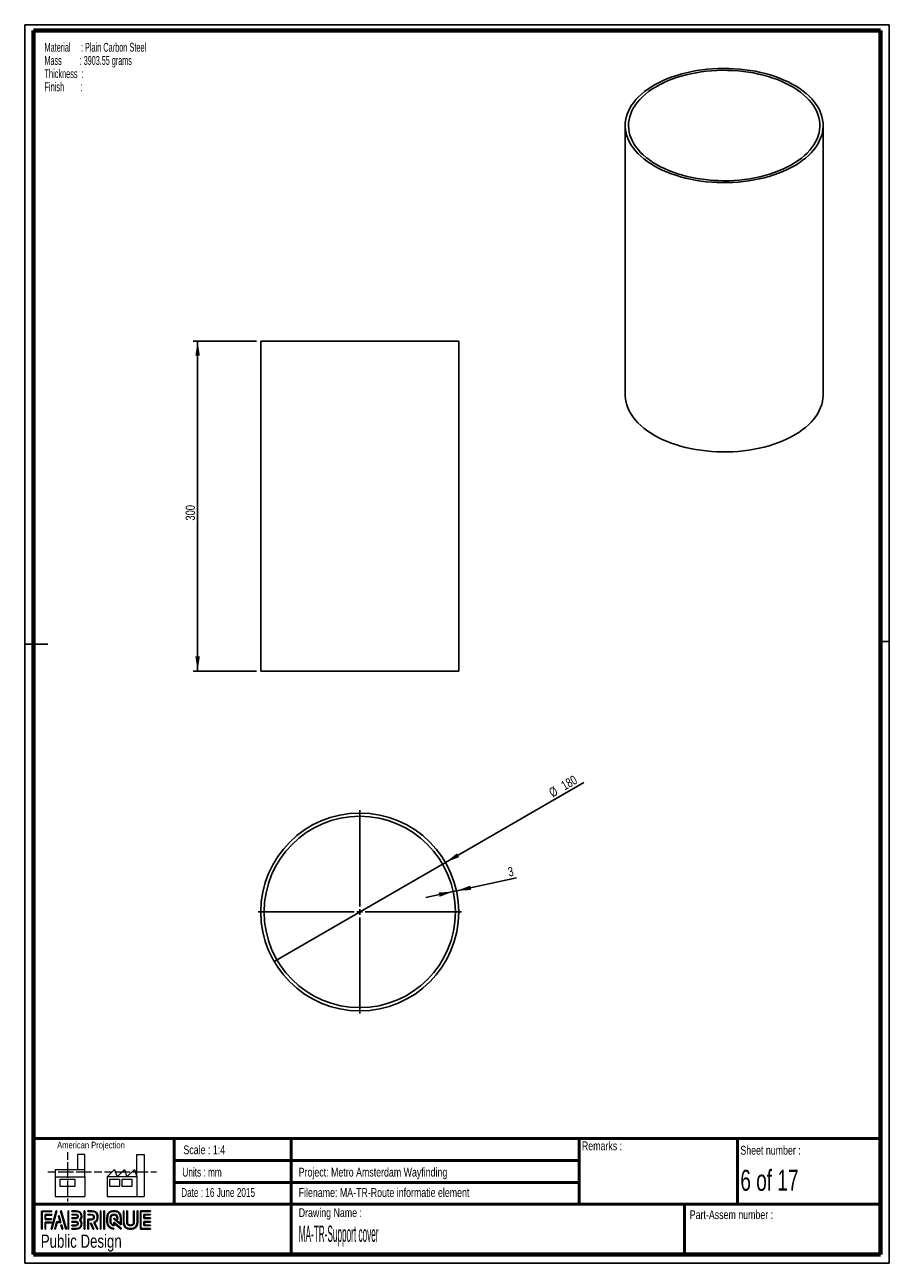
# Paper-space layout 'Support Cover' of a CAD drawing. Header units: millimetres. Extents: x 7 to 203, y 7 to 289.
import ezdxf

# ---------------------------------------------------------------- set-up
doc = ezdxf.new("R2010")
doc.units = ezdxf.units.MM
for name, color, linetype in [('FORMAT', 7, 'Continuous'), ('LAYER1', 7, 'Continuous'), ('LAYER2', 7, 'Continuous'), ('LOGO', 7, 'Continuous')]:
    doc.layers.add(name, color=color, linetype=linetype)
doc.styles.add('SLDTEXTSTYLE0', font='TXT', dxfattribs={"width": 0.7})
doc.styles.add('SLDTEXTSTYLE1', font='TXT', dxfattribs={"width": 0.75})
doc.styles.add('SLDTEXTSTYLE11', font='TXT', dxfattribs={"width": 0.56375})
doc.styles.add('SLDTEXTSTYLE2', font='TXT', dxfattribs={"width": 0.678571})
doc.styles.add('SLDTEXTSTYLE3', font='TXT', dxfattribs={"width": 0.697368})
doc.styles.add('SLDTEXTSTYLE4', font='TXT', dxfattribs={"width": 0.37675})
doc.styles.add('SLDTEXTSTYLE7', font='TXT', dxfattribs={"width": 0.605})
doc.styles.add('SLDTEXTSTYLE8', font='TXT', dxfattribs={"width": 0.549})
doc.dimstyles.new('SLDDIMSTYLE13', dxfattribs={"dimtxt": 2.116667, "dimasz": 3.302, "dimexe": 0, "dimexo": 0.0625, "dimgap": 0.529167, "dimtad": 1, "dimlfac": 4, "dimrnd": 1e-09, "dimzin": 12, "dimdsep": 46, "dimtxsty": 'SLDTEXTSTYLE1', "dimsah": 1, "dimcen": 0.09, "dimadec": 0, "dimazin": 3, "dimtfac": 1, "dimtofl": 0, "dimtmove": 0, "dimatfit": 3, "dimfxl": 1, "dimfrac": 2, "dimtolj": 1, "dimtzin": 12, "dimarcsym": 0})
doc.dimstyles.new('SLDDIMSTYLE14', dxfattribs={"dimtxt": 2.116667, "dimasz": 3.302, "dimexe": 0, "dimexo": 0.0625, "dimgap": 0.529167, "dimtad": 1, "dimlfac": 4, "dimrnd": 1e-09, "dimzin": 12, "dimdsep": 46, "dimtxsty": 'SLDTEXTSTYLE1', "dimblk1": 'NONE', "dimsah": 1, "dimcen": 0, "dimadec": 0, "dimazin": 3, "dimtfac": 1, "dimtmove": 0, "dimatfit": 3, "dimldrblk": 'NONE', "dimfxl": 1, "dimfrac": 2, "dimtolj": 1, "dimtzin": 12, "dimarcsym": 0})
doc.dimstyles.new('SLDDIMSTYLE15', dxfattribs={"dimtxt": 2.116667, "dimasz": 3.302, "dimexe": 0, "dimexo": 0.0625, "dimgap": 0.529167, "dimtad": 1, "dimlfac": 4, "dimrnd": 1e-09, "dimzin": 12, "dimdsep": 46, "dimtxsty": 'SLDTEXTSTYLE1', "dimsah": 1, "dimcen": 0.09, "dimadec": 0, "dimazin": 3, "dimtfac": 1, "dimtmove": 0, "dimatfit": 0, "dimfxl": 1, "dimfrac": 2, "dimtolj": 1, "dimtzin": 12, "dimarcsym": 0})

# ---------------------------------------------------------------- blocks, each defined once
blk = doc.blocks.new('SW_NOTE_0_18')
at = {"layer": 'FORMAT', "color": 0, "char_height": 2, "attachment_point": 1}
for s, insert, style in [('Material     : Plain Carbon Steel', (0, 2.58), 'SLDTEXTSTYLE7'), ('Mass         : 3903.55 grams', (0, -0.42), 'SLDTEXTSTYLE11'), ('Thickness  :', (0, -3.42), 'SLDTEXTSTYLE7'), ('Finish        :', (0, -6.42), 'SLDTEXTSTYLE8')]:
    blk.add_mtext(s, dxfattribs=dict(at, insert=insert, style=style))
blk = doc.blocks.new('_D_39')
at = {"layer": 'LOGO'}
for p, q in [((59.5, 217.06), (45.14, 217.06)), ((46.14, 217.06), (46.14, 142.06)), ((59.5, 142.06), (45.14, 142.06))]:
    blk.add_line(p, q, dxfattribs=at)
for points in [[(46.14, 217.06), (45.63, 213.76), (46.65, 213.76)], [(46.14, 142.06), (46.65, 145.37), (45.63, 145.37)]]:
    blk.add_solid(points, dxfattribs=at)
at = {"layer": 'LOGO', "insert": (43.41, 176.26), "char_height": 2.117, "attachment_point": 1, "rotation": 90, "style": 'SLDTEXTSTYLE1'}
blk.add_mtext('300', dxfattribs=at)
blk = doc.blocks.new('_D_40')
at = {"layer": 'LOGO'}
for q in [(133.95, 116.69), (63.51, 76.02)]:
    blk.add_line((102.48, 98.52), q, dxfattribs=at)
blk.add_solid([(102.48, 98.52), (105.59, 99.73), (105.09, 100.61)], dxfattribs=at)
at = {"layer": 'LOGO', "char_height": 2.117, "attachment_point": 1, "rotation": 30, "style": 'SLDTEXTSTYLE1'}
for s, insert in [('180', (128.52, 116.7)), ('%%c', (125.75, 115.1))]:
    blk.add_mtext(s, dxfattribs=dict(at, insert=insert))
blk = doc.blocks.new('_None')
blk = doc.blocks.new('_D_41')
at = {"layer": 'LOGO'}
for p, q in [((104.98, 92.06), (118.62, 95.03)), ((104.25, 91.9), (98.04, 90.55)), ((104.25, 91.9), (104.98, 92.06))]:
    blk.add_line(p, q, dxfattribs=at)
for points in [[(104.98, 92.06), (108.31, 92.27), (108.1, 93.26)], [(104.25, 91.9), (100.91, 91.69), (101.13, 90.7)]]:
    blk.add_solid(points, dxfattribs=at)
at = {"layer": 'LOGO', "insert": (116.51, 97.37), "char_height": 2.12, "attachment_point": 1, "rotation": 12.2963, "style": 'SLDTEXTSTYLE1'}
blk.add_mtext('3', dxfattribs=at)
blk = doc.blocks.new('SW_CENTERMARKSYMBOL_9')
at = {"layer": 'LOGO', "color": 0}
for p, q in [((0, 1.25), (0, 23.125)), ((-1.25, 0), (-23.125, 0)), ((0, 0), (-0.625, 0)), ((0, 0), (0, 0.625)), ((0, 0), (0, -0.625)), ((0, 0), (0.625, 0)), ((1.25, 0), (23.125, 0)), ((0, -1.25), (0, -23.125))]:
    blk.add_line(p, q, dxfattribs=at)

psp = doc.layouts.new('Support Cover')

# ---------------------------------------------------------------- hatches: boundary and pattern name
at = {"layer": 'LOGO'}
for points in [[(10.6886, 15.1336), (10.8267, 15.1336), (10.8267, 19.1191), (13.0247, 19.1191), (13.0247, 19.2569), (10.6886, 19.2569)], [(11.5878, 17.5069), (11.5878, 18.3377), (13.0247, 18.3377), (13.0247, 18.476), (11.4498, 18.476), (11.4498, 17.3687), (12.8886, 17.3687), (12.8886, 17.5069)], [(14.1546, 19.2796), (14.0117, 19.2796), (12.8319, 15.1564), (12.9745, 15.1564)], [(13.7898, 15.1564), (14.2016, 16.6676), (15.0361, 16.6676), (14.641, 18.1631), (14.4934, 18.1631), (14.8571, 16.8059), (14.0959, 16.8059), (13.6496, 15.1564)], [(16.3163, 15.1564), (15.1362, 19.2796), (14.9892, 19.2796), (16.1715, 15.1564)], [(16.8175, 15.1564), (16.8175, 19.2796), (16.6792, 19.2796), (16.6792, 15.1564)], [(20.5209, 15.1564), (20.5209, 19.2796), (20.3827, 19.2796), (20.3827, 15.1564)], [(24.1686, 15.1564), (24.1686, 19.2796), (24.0306, 19.2796), (24.0306, 15.1564)], [(24.9531, 15.1564), (24.9531, 19.2796), (24.8152, 19.2796), (24.8152, 15.1564)], [(34.0308, 17.6781), (34.0308, 18.3605), (35.4618, 18.3605), (35.4618, 18.4987), (33.8922, 18.4987), (33.8922, 17.5397), (35.4618, 17.5397), (35.4618, 17.6781)], [(11.5878, 15.1336), (11.5878, 16.5876), (12.8886, 16.5876), (12.8886, 16.7253), (11.4498, 16.7253), (11.4498, 15.1336)], [(15.4879, 15.1564), (15.2148, 16.1436), (15.0671, 16.1436), (15.3478, 15.1564)], [(22.5695, 15.1564), (21.911, 16.4985), (21.7571, 16.4985), (22.4158, 15.1564)], [(35.4618, 15.9383), (35.4618, 16.0768), (34.0308, 16.0768), (34.0308, 16.7591), (35.4618, 16.7591), (35.4618, 16.8972), (33.8922, 16.8972), (33.8922, 15.9383)]]:
    psp.add_hatch(color=7, dxfattribs=at).paths.add_polyline_path(points, flags=0)
h = psp.add_hatch(color=7, dxfattribs=at)
edge = h.paths.add_edge_path(flags=0)
edge.add_line((17.5302, 15.9289), (18.4834, 15.9289))
edge.add_spline(control_points=[(18.4834, 15.9289), (18.7525, 15.9289), (18.9712, 16.1482), (18.9712, 16.418), (18.9712, 16.6881), (18.7571, 16.8997), (18.4834, 16.8997), (18.4832, 16.8997), (17.53, 16.8977)], knot_values=[0, 0, 0, 0, 1, 2, 3, 4, 5, 6, 6, 6, 6], weights=[1, 1, 1, 1, 1, 1, 1, 1, 1], degree=3, periodic=0)
edge.add_line((17.53, 16.8977), (17.5302, 16.7596))
edge.add_line((17.5302, 16.7596), (18.4834, 16.7616))
edge.add_spline(control_points=[(18.4834, 16.7616), (18.6795, 16.7616), (18.8332, 16.6105), (18.8332, 16.418), (18.8332, 16.2243), (18.6763, 16.0666), (18.4834, 16.0666)], knot_values=[0, 0, 0, 0, 1, 2, 3, 4, 4, 4, 4], weights=[1, 1, 1, 1, 1, 1, 1], degree=3, periodic=0)
edge.add_line((18.4834, 16.0666), (17.5302, 16.0666))
edge.add_line((17.5302, 16.0666), (17.5302, 15.9289))
h = psp.add_hatch(color=7, dxfattribs=at)
edge = h.paths.add_edge_path(flags=0)
edge.add_line((17.5302, 15.1564), (18.5372, 15.1564))
edge.add_spline(control_points=[(18.5372, 15.1564), (19.2314, 15.1564), (19.7957, 15.7225), (19.7957, 16.418), (19.7957, 16.7112), (19.6812, 16.9926), (19.4787, 17.2215), (19.6812, 17.4499), (19.7957, 17.7315), (19.7957, 18.0248), (19.7957, 18.7196), (19.2314, 19.2849), (18.5372, 19.2849)], knot_values=[0, 0, 0, 0, 1, 2, 3, 4, 5, 6, 7, 8, 9, 10, 10, 10, 10], weights=[1, 1, 1, 1, 1, 1, 1, 1, 1, 1, 1, 1, 1], degree=3, periodic=0)
edge.add_line((18.5372, 19.2849), (17.5302, 19.2849))
edge.add_line((17.5302, 19.2849), (17.5302, 19.1468))
edge.add_line((17.5302, 19.1468), (18.5372, 19.1468))
edge.add_spline(control_points=[(18.5372, 19.1468), (19.1551, 19.1468), (19.6577, 18.6435), (19.6577, 18.0248), (19.6577, 17.7476), (19.5451, 17.4793), (19.341, 17.2693)], knot_values=[0, 0, 0, 0, 1, 2, 3, 4, 4, 4, 4], weights=[1, 1, 1, 1, 1, 1, 1], degree=3, periodic=0)
edge.add_line((19.341, 17.2693), (19.2941, 17.2215))
edge.add_line((19.2941, 17.2215), (19.341, 17.173))
edge.add_spline(control_points=[(19.341, 17.173), (19.5451, 16.9632), (19.6577, 16.6949), (19.6577, 16.418), (19.6577, 15.7985), (19.1551, 15.2946), (18.5372, 15.2946)], knot_values=[0, 0, 0, 0, 1, 2, 3, 4, 4, 4, 4], weights=[1, 1, 1, 1, 1, 1, 1], degree=3, periodic=0)
edge.add_line((18.5372, 15.2946), (17.5302, 15.2946))
edge.add_line((17.5302, 15.2946), (17.5302, 15.1564))
h = psp.add_hatch(color=7, dxfattribs=at)
edge = h.paths.add_edge_path(flags=0)
edge.add_line((17.5302, 17.5393), (18.5352, 17.5393))
edge.add_spline(control_points=[(18.5352, 17.5393), (18.7876, 17.5707), (18.9712, 17.7791), (18.9712, 18.0243), (18.9712, 18.2941), (18.7571, 18.5061), (18.4834, 18.5061)], knot_values=[0, 0, 0, 0, 1, 2, 3, 4, 4, 4, 4], weights=[1, 1, 1, 1, 1, 1, 1], degree=3, periodic=0)
edge.add_line((18.4834, 18.5061), (17.5302, 18.5061))
edge.add_line((17.5302, 18.5061), (17.5302, 18.3678))
edge.add_line((17.5302, 18.3678), (18.4834, 18.3678))
edge.add_spline(control_points=[(18.4834, 18.3678), (18.6795, 18.3678), (18.8332, 18.217), (18.8332, 18.0243), (18.8332, 17.8486), (18.7014, 17.6991), (18.5261, 17.6767)], knot_values=[0, 0, 0, 0, 1, 2, 3, 4, 4, 4, 4], weights=[1, 1, 1, 1, 1, 1, 1], degree=3, periodic=0)
edge.add_line((18.5261, 17.6767), (17.5302, 17.6772))
edge.add_line((17.5302, 17.6772), (17.5302, 17.5393))
h = psp.add_hatch(color=7, dxfattribs=at)
edge = h.paths.add_edge_path(flags=0)
edge.add_line((23.2908, 15.1564), (23.4443, 15.1564))
edge.add_line((23.4443, 15.1564), (22.7198, 16.6317))
edge.add_spline(control_points=[(22.7198, 16.6317), (23.1755, 16.875), (23.4711, 17.3491), (23.4711, 17.8696), (23.4711, 18.647), (22.8397, 19.2796), (22.0637, 19.2796)], knot_values=[0, 0, 0, 0, 1, 2, 3, 4, 4, 4, 4], weights=[1, 1, 1, 1, 1, 1, 1], degree=3, periodic=0)
edge.add_line((22.0637, 19.2796), (21.1671, 19.2796))
edge.add_line((21.1671, 19.2796), (21.1671, 19.1419))
edge.add_line((21.1671, 19.1419), (22.0637, 19.1419))
edge.add_spline(control_points=[(22.0637, 19.1419), (22.7637, 19.1419), (23.3332, 18.571), (23.3332, 17.8696), (23.3332, 17.3783), (23.0463, 16.9261), (22.6016, 16.7176)], knot_values=[0, 0, 0, 0, 1, 2, 3, 4, 4, 4, 4], weights=[1, 1, 1, 1, 1, 1, 1], degree=3, periodic=0)
edge.add_line((22.6016, 16.7176), (22.538, 16.6879))
edge.add_line((22.538, 16.6879), (23.2908, 15.1564))
h = psp.add_hatch(color=7, dxfattribs=at)
edge = h.paths.add_edge_path(flags=0)
edge.add_line((21.1671, 18.3605), (22.0096, 18.3605))
edge.add_spline(control_points=[(22.0096, 18.3605), (22.277, 18.3605), (22.4943, 18.1405), (22.4943, 17.8696), (22.4943, 17.599), (22.277, 17.3787), (22.0096, 17.3787)], knot_values=[0, 0, 0, 0, 1, 2, 3, 4, 4, 4, 4], weights=[1, 1, 1, 1, 1, 1, 1], degree=3, periodic=0)
edge.add_line((22.0096, 17.3787), (21.1671, 17.3787))
edge.add_line((21.1671, 17.3787), (21.1671, 15.1564))
edge.add_line((21.1671, 15.1564), (21.3051, 15.1564))
edge.add_line((21.3051, 15.1564), (21.3051, 17.2409))
edge.add_line((21.3051, 17.2409), (22.0096, 17.2409))
edge.add_spline(control_points=[(22.0096, 17.2409), (22.3531, 17.2409), (22.6324, 17.5227), (22.6324, 17.8696), (22.6324, 18.2163), (22.3531, 18.4987), (22.0096, 18.4987)], knot_values=[0, 0, 0, 0, 1, 2, 3, 4, 4, 4, 4], weights=[1, 1, 1, 1, 1, 1, 1], degree=3, periodic=0)
edge.add_line((22.0096, 18.4987), (21.1671, 18.4987))
edge.add_line((21.1671, 18.4987), (21.1671, 18.3605))
h = psp.add_hatch(color=7, dxfattribs=at)
edge = h.paths.add_edge_path(flags=0)
edge.add_line((28.7594, 16.1427), (28.7599, 17.6477))
edge.add_spline(control_points=[(28.7599, 17.6477), (28.7599, 18.5477), (28.0291, 19.2796), (27.131, 19.2796), (26.2321, 19.2796), (25.501, 18.5477), (25.501, 17.6477)], knot_values=[0, 0, 0, 0, 1, 2, 3, 4, 4, 4, 4], weights=[1, 1, 1, 1, 1, 1, 1], degree=3, periodic=0)
edge.add_line((25.501, 17.6477), (25.501, 16.7885))
edge.add_spline(control_points=[(25.501, 16.7885), (25.501, 15.8888), (26.2316, 15.1564), (27.13, 15.1564)], knot_values=[1, 1, 1, 1, 2, 2, 2, 2], weights=[1, 1, 1, 1], degree=3, periodic=0)
edge.add_line((27.13, 15.1564), (27.13, 15.2946))
edge.add_spline(control_points=[(27.13, 15.2946), (26.3078, 15.2946), (25.6393, 15.9651), (25.6393, 16.7885)], knot_values=[3, 3, 3, 3, 4, 4, 4, 4], weights=[1, 1, 1, 1], degree=3, periodic=0)
edge.add_line((25.6393, 16.7885), (25.6393, 17.6477))
edge.add_spline(control_points=[(25.6393, 17.6477), (25.6393, 18.4716), (26.3084, 19.1419), (27.131, 19.1419), (27.9529, 19.1419), (28.6216, 18.4716), (28.6216, 17.6477)], knot_values=[0, 0, 0, 0, 1, 2, 3, 4, 4, 4, 4], weights=[1, 1, 1, 1, 1, 1, 1], degree=3, periodic=0)
edge.add_spline(control_points=[(28.6216, 17.6477), (28.6216, 16.6487), (28.6216, 16.4224), (28.4274, 16.5706), (27.0597, 17.6351)], knot_values=[0, 0, 0, 0, 1, 2, 2, 2, 2], weights=[1, 1, 1, 1, 1], degree=3, periodic=0)
edge.add_line((27.0597, 17.6351), (27.0597, 17.469))
edge.add_line((27.0597, 17.469), (28.7594, 16.1427))
h = psp.add_hatch(color=7, dxfattribs=at)
edge = h.paths.add_edge_path(flags=0)
edge.add_line((28.7594, 15.1564), (28.7594, 15.3484))
edge.add_line((28.7594, 15.3484), (27.0597, 16.7155))
edge.add_line((27.0597, 16.7155), (27.0597, 16.0904))
edge.add_spline(control_points=[(27.0597, 16.0904), (26.702, 16.1268), (26.4186, 16.421), (26.4186, 16.7905)], knot_values=[0, 0, 0, 0, 1, 1, 1, 1], weights=[1, 1, 1, 1], degree=3, periodic=0)
edge.add_line((26.4186, 16.7905), (26.4194, 17.6463))
edge.add_spline(control_points=[(26.4194, 17.6463), (26.4194, 18.0393), (26.7388, 18.3596), (27.131, 18.3596), (27.5229, 18.3596), (27.8423, 18.0393), (27.8423, 17.6463)], knot_values=[0, 0, 0, 0, 1, 2, 3, 4, 4, 4, 4], weights=[1, 1, 1, 1, 1, 1, 1], degree=3, periodic=0)
edge.add_line((27.8423, 17.6463), (27.8415, 17.4088))
edge.add_line((27.8415, 17.4088), (27.9795, 17.4082))
edge.add_line((27.9795, 17.4082), (27.9801, 17.6459))
edge.add_spline(control_points=[(27.9801, 17.6459), (27.9801, 18.1155), (27.5991, 18.4973), (27.131, 18.4973), (26.6626, 18.4973), (26.2814, 18.1155), (26.2814, 17.6463)], knot_values=[0, 0, 0, 0, 1, 2, 3, 4, 4, 4, 4], weights=[1, 1, 1, 1, 1, 1, 1], degree=3, periodic=0)
edge.add_line((26.2814, 17.6463), (26.2804, 16.7905))
edge.add_spline(control_points=[(26.2804, 16.7905), (26.2804, 16.3207), (26.6608, 15.9381), (27.1282, 15.9381)], knot_values=[0, 0, 0, 0, 1, 1, 1, 1], weights=[1, 1, 1, 1], degree=3, periodic=0)
edge.add_line((27.1282, 15.9381), (27.1973, 15.9381))
edge.add_line((27.1973, 15.9381), (27.1973, 16.4361))
edge.add_line((27.1973, 16.4361), (28.7594, 15.1564))
h = psp.add_hatch(color=7, dxfattribs=at)
edge = h.paths.add_edge_path(flags=0)
edge.add_line((29.2593, 19.2796), (29.2593, 16.7885))
edge.add_spline(control_points=[(29.2593, 16.7885), (29.2593, 15.8888), (29.99, 15.1564), (30.8881, 15.1564), (31.7871, 15.1564), (32.5179, 15.8888), (32.5179, 16.7885)], knot_values=[0, 0, 0, 0, 1, 2, 3, 4, 4, 4, 4], weights=[1, 1, 1, 1, 1, 1, 1], degree=3, periodic=0)
edge.add_line((32.5179, 16.7885), (32.5179, 19.2796))
edge.add_line((32.5179, 19.2796), (32.3799, 19.2796))
edge.add_line((32.3799, 19.2796), (32.3799, 16.7885))
edge.add_spline(control_points=[(32.3799, 16.7885), (32.3799, 15.9651), (31.7106, 15.2946), (30.8881, 15.2946), (30.066, 15.2946), (29.3971, 15.9651), (29.3971, 16.7885)], knot_values=[0, 0, 0, 0, 1, 2, 3, 4, 4, 4, 4], weights=[1, 1, 1, 1, 1, 1, 1], degree=3, periodic=0)
edge.add_line((29.3971, 16.7885), (29.3971, 19.2796))
edge.add_line((29.3971, 19.2796), (29.2593, 19.2796))
h = psp.add_hatch(color=7, dxfattribs=at)
edge = h.paths.add_edge_path(flags=0)
edge.add_line((30.0392, 19.2796), (30.0392, 16.7905))
edge.add_spline(control_points=[(30.0392, 16.7905), (30.0392, 16.3211), (30.4199, 15.9388), (30.8881, 15.9388), (31.3565, 15.9388), (31.7375, 16.3211), (31.7375, 16.7905)], knot_values=[0, 0, 0, 0, 1, 2, 3, 4, 4, 4, 4], weights=[1, 1, 1, 1, 1, 1, 1], degree=3, periodic=0)
edge.add_line((31.7375, 16.7905), (31.7375, 19.2796))
edge.add_line((31.7375, 19.2796), (31.5996, 19.2796))
edge.add_line((31.5996, 19.2796), (31.5996, 16.7905))
edge.add_spline(control_points=[(31.5996, 16.7905), (31.5996, 16.397), (31.28, 16.0769), (30.8881, 16.0769), (30.4958, 16.0769), (30.1769, 16.397), (30.1769, 16.7905)], knot_values=[0, 0, 0, 0, 1, 2, 3, 4, 4, 4, 4], weights=[1, 1, 1, 1, 1, 1, 1], degree=3, periodic=0)
edge.add_line((30.1769, 16.7905), (30.1769, 19.2796))
edge.add_line((30.1769, 19.2796), (30.0392, 19.2796))
h = psp.add_hatch(color=7, dxfattribs=at)
edge = h.paths.add_edge_path(flags=0)
edge.add_line((35.4618, 15.1558), (35.4618, 15.2939))
edge.add_spline(control_points=[(35.4618, 15.2939), (33.3989, 15.2939), (33.2693, 15.2939), (33.2693, 15.4248), (33.2693, 19.011), (33.2693, 19.1419)], knot_values=[0, 0, 0, 0, 1, 2, 3, 3, 3, 3], weights=[1, 1, 1, 1, 1, 1], degree=3, periodic=0)
edge.add_line((33.2693, 19.1419), (35.4618, 19.1419))
edge.add_line((35.4618, 19.1419), (35.4618, 19.2796))
edge.add_line((35.4618, 19.2796), (33.1309, 19.2796))
edge.add_line((33.1309, 19.2796), (33.1309, 15.1558))
edge.add_line((33.1309, 15.1558), (35.4618, 15.1558))

# ---------------------------------------------------------------- linework, layer by layer
at = {"color": 7, "linetype": 'Continuous', "lineweight": 25}
for p, q in [((143.3375, 266.1063), (143.3375, 204.8657)), ((188.3375, 204.8657), (188.3375, 266.1063)), ((60.4958, 217.0638), (60.4958, 142.0638)), ((60.4958, 217.0638), (82.9958, 217.0638)), ((82.9958, 217.0638), (105.4958, 217.0638)), ((105.4958, 142.0638), (105.4958, 217.0638)), ((60.4958, 142.0638), (82.9958, 142.0638)), ((82.9958, 142.0638), (105.4958, 142.0638))]:
    psp.add_line(p, q, dxfattribs=at)
at = {"color": 7, "linetype": 'Continuous', "lineweight": 18}
for p, q in [((16.5773, 32.6788), (16.5773, 30.9217)), ((20.4987, 32.1146), (18.8168, 32.1146)), ((18.8168, 32.1146), (18.8168, 28.7379)), ((20.4987, 27.0496), (20.4987, 32.1146)), ((32.3195, 27.0539), (32.3195, 32.119)), ((32.3195, 32.119), (34.0014, 32.119)), ((34.0014, 32.119), (34.0014, 22.5532)), ((12.0892, 28.1782), (13.8397, 28.1782)), ((13.7711, 28.7379), (13.7711, 27.0496)), ((13.7711, 28.7379), (20.4987, 28.7379)), ((14.4247, 28.1782), (16.1797, 28.1782)), ((16.1797, 28.1782), (17.9347, 28.1782)), ((16.5773, 30.3345), (16.5773, 28.5727)), ((16.5773, 28.5727), (16.5773, 26.811)), ((18.5197, 28.1782), (20.2747, 28.1782)), ((20.2747, 28.1782), (22.0297, 28.1782)), ((22.6147, 28.1782), (24.3696, 28.1782)), ((24.9795, 28.1826), (26.7345, 28.1826)), ((25.5919, 27.0539), (27.2738, 28.7423)), ((27.2738, 28.7423), (27.8361, 27.0539)), ((27.3195, 28.1826), (29.0745, 28.1826)), ((27.8361, 27.0539), (29.518, 28.7423)), ((29.0745, 28.1826), (30.8294, 28.1826)), ((29.518, 28.7423), (30.08, 27.0539)), ((30.08, 27.0539), (31.7619, 28.7423)), ((31.4144, 28.1826), (33.1697, 28.1826)), ((31.7619, 28.7423), (32.3195, 27.0539)), ((33.1697, 28.1826), (34.9247, 28.1826)), ((35.5097, 28.1826), (36.8076, 28.1826)), ((13.7711, 27.0496), (20.4987, 27.0496)), ((13.7711, 27.0496), (13.7711, 22.5488)), ((14.8954, 26.49), (18.2592, 26.49)), ((14.8954, 24.8015), (14.8954, 26.49)), ((16.5773, 26.2238), (16.5773, 24.4622)), ((18.2592, 26.49), (18.2592, 24.8015)), ((20.4987, 27.0496), (20.4987, 22.5488)), ((32.3195, 27.0539), (25.5919, 27.0539)), ((25.5919, 27.0539), (25.5919, 22.5532)), ((26.1542, 26.4944), (28.3981, 26.4944)), ((26.1542, 24.8059), (26.1542, 26.4944)), ((28.3981, 26.4944), (28.3981, 24.8059)), ((28.9557, 26.4944), (31.1999, 26.4944)), ((28.9557, 24.8059), (28.9557, 26.4944)), ((31.1999, 26.4944), (31.1999, 24.8059)), ((32.3195, 27.0539), (32.3195, 22.5532)), ((13.7711, 22.5488), (20.4987, 22.5488)), ((18.2592, 24.8015), (14.8954, 24.8015)), ((16.5773, 24.4622), (16.5773, 22.7003)), ((25.5919, 22.5532), (32.3195, 22.5532)), ((28.3981, 24.8059), (26.1542, 24.8059)), ((31.1999, 24.8059), (28.9557, 24.8059)), ((32.3195, 22.5532), (34.0014, 22.5532)), ((16.5773, 22.1131), (16.5773, 21.4248))]:
    psp.add_line(p, q, dxfattribs=at)
at = {"color": 7, "linetype": 'Continuous', "lineweight": 25, "flags": 128}
for points in [[(149.9276, 256.9217), (150.8202, 256.4338), (151.7576, 255.9749), (152.737, 255.5461), (153.7555, 255.1489), (154.8101, 254.7843), (155.8975, 254.4536), (157.0147, 254.1576), (158.1581, 253.8973), (159.3245, 253.6734), (160.5103, 253.4866), (161.7121, 253.3375), (162.9261, 253.2265), (164.1488, 253.154), (165.3766, 253.12), (166.6057, 253.1249), (167.8326, 253.1685), (169.0535, 253.2507), (170.2647, 253.3712), (171.4628, 253.5298), (172.6441, 253.7259), (173.8051, 253.959), (174.9423, 254.2283), (176.0523, 254.533), (177.1319, 254.8723), (178.1777, 255.2451), (179.1867, 255.6504), (180.1559, 256.0868), (181.0823, 256.5532), (181.9633, 257.048), (182.7961, 257.5699), (183.5783, 258.1173), (184.3075, 258.6885), (184.9817, 259.2818), (185.5987, 259.8955), (186.1567, 260.5277), (186.6541, 261.1766), (187.0894, 261.8402), (187.4612, 262.5166), (187.7685, 263.2036), (188.0104, 263.8993), (188.1861, 264.6016), (188.2951, 265.3084), (188.337, 266.0176), (188.3118, 266.727), (188.2196, 267.4346), (188.0605, 268.1382), (187.8352, 268.8358), (187.5441, 269.5252), (187.1883, 270.2044), (186.7688, 270.8714), (186.2868, 271.5241), (185.7438, 272.1607), (185.1414, 272.7792), (184.4813, 273.3778), (183.7657, 273.9547), (182.9965, 274.5082), (182.1761, 275.0366), (181.3069, 275.5383), (180.3916, 276.0119), (179.4329, 276.456), (178.4335, 276.8691), (177.3966, 277.2502), (176.3252, 277.5979), (175.2225, 277.9114), (174.0918, 278.1897), (172.9364, 278.4318), (171.7599, 278.6372), (170.5656, 278.8052), (169.3573, 278.9353), (168.1385, 279.0272), (166.9128, 279.0804), (165.6839, 279.095), (164.4554, 279.0707), (163.2311, 279.0078), (162.0146, 278.9064), (160.8094, 278.7668), (159.6193, 278.5894), (158.4477, 278.3747), (157.2982, 278.1234), (156.1742, 277.8363), (155.079, 277.5142), (154.0159, 277.158), (152.9881, 276.7688), (151.9986, 276.3478), (151.0505, 275.8963), (150.1464, 275.4155), (149.2892, 274.9069), (148.4814, 274.3721), (147.7254, 273.8126), (147.0234, 273.2301), (146.3776, 272.6264), (145.7899, 272.0032), (145.262, 271.3624), (144.7955, 270.7059), (144.3918, 270.0356), (144.0521, 269.3537), (143.7774, 268.6621), (143.5686, 267.9628), (143.4262, 267.258), (143.3507, 266.5497), (143.3423, 265.8402), (143.401, 265.1314), (143.5267, 264.4255), (143.719, 263.7247), (143.9773, 263.031), (144.3008, 262.3464), (144.6886, 261.6731), (145.1395, 261.013), (145.6522, 260.368), (146.2252, 259.7403), (146.8566, 259.1315), (147.5448, 258.5435), (148.2875, 257.9781), (149.0826, 257.437), (149.9276, 256.9217)], [(150.458, 257.2279), (151.3365, 256.7482), (152.2598, 256.2974), (153.225, 255.8769), (154.2293, 255.4881), (155.2694, 255.1321), (156.3422, 254.81), (157.4444, 254.5228), (158.5725, 254.2714), (159.723, 254.0567), (160.8925, 253.8791), (162.0772, 253.7394), (163.2736, 253.6378), (164.4779, 253.5748), (165.6864, 253.5506), (166.8953, 253.5651), (168.101, 253.6185), (169.2997, 253.7104), (170.4877, 253.8406), (171.6613, 254.0088), (172.8169, 254.2143), (173.951, 254.4566), (175.0599, 254.7349), (176.1404, 255.0483), (177.189, 255.396), (178.2025, 255.7767), (179.1778, 256.1894), (180.1119, 256.6327), (181.0018, 257.1053), (181.8449, 257.6057), (182.6385, 258.1324), (183.3802, 258.6838), (184.0676, 259.258), (184.6987, 259.8535), (185.2715, 260.4683), (185.7843, 261.1005), (186.2353, 261.7482), (186.6234, 262.4093), (186.9471, 263.0819), (187.2057, 263.7638), (187.3982, 264.453), (187.524, 265.1473), (187.5828, 265.8445), (187.5744, 266.5426), (187.4988, 267.2393), (187.3563, 267.9325), (187.1472, 268.62), (186.8723, 269.2998), (186.5323, 269.9697), (186.1284, 270.6277), (185.6618, 271.2717), (185.1339, 271.8997), (184.5464, 272.5098), (183.901, 273.1002), (183.1998, 273.6689), (182.4449, 274.2142), (181.6387, 274.7345), (180.7836, 275.2281), (179.8824, 275.6935), (178.9377, 276.1293), (177.9526, 276.5341), (176.93, 276.9067), (175.8731, 277.2458), (174.7852, 277.5506), (173.6697, 277.82), (172.5299, 278.0531), (171.3694, 278.2494), (170.1919, 278.4081), (169.0009, 278.5288), (167.8001, 278.6111), (166.5932, 278.6547), (165.3841, 278.6596), (164.1763, 278.6256), (162.9736, 278.553), (161.7798, 278.4419), (160.5986, 278.2926), (159.4335, 278.1057), (158.2882, 277.8817), (157.1663, 277.6213), (156.0712, 277.3253), (155.0062, 276.9946), (153.9747, 276.6303), (152.9799, 276.2334), (152.0249, 275.8053), (151.1125, 275.3472), (150.2457, 274.8605), (149.427, 274.3467), (148.6591, 273.8075), (147.9442, 273.2444), (147.2847, 272.6593), (146.6825, 272.054), (146.1396, 271.4303), (145.6575, 270.7901), (145.2378, 270.1354), (144.8817, 269.4683), (144.5905, 268.7908), (144.3649, 268.105), (144.2056, 267.413), (144.1133, 266.7169), (144.0881, 266.019), (144.1301, 265.3214), (144.2392, 264.6262), (144.4151, 263.9355), (144.6571, 263.2516), (144.9647, 262.5765), (145.3368, 261.9123), (145.7722, 261.261), (146.2697, 260.6248), (146.8276, 260.0055), (147.4443, 259.405), (148.1179, 258.8252), (148.8462, 258.268), (149.627, 257.735), (150.458, 257.2279)], [(143.3375, 204.8657), (143.3423, 204.5996), (143.401, 203.8909), (143.5267, 203.185), (143.719, 202.4841), (143.9773, 201.7904), (144.3008, 201.1058), (144.6886, 200.4325), (145.1395, 199.7724), (145.6522, 199.1275), (146.2252, 198.4997), (146.8566, 197.8909), (147.5448, 197.3029), (148.2875, 196.7375), (149.0826, 196.1964), (149.9276, 195.6811)], [(149.9276, 195.6811), (150.8202, 195.1933), (151.7576, 194.7343), (152.737, 194.3055), (153.7555, 193.9083), (154.8101, 193.5438), (155.8975, 193.213), (157.0147, 192.917), (158.1581, 192.6567), (159.3245, 192.4328), (160.5103, 192.2461), (161.7121, 192.097), (162.9261, 191.986), (164.1488, 191.9134), (165.3766, 191.8795), (166.6057, 191.8843), (167.8326, 191.9279), (169.0535, 192.0101), (170.2647, 192.1307), (171.4628, 192.2893), (172.6441, 192.4854), (173.8051, 192.7184), (174.9423, 192.9877), (176.0523, 193.2925), (177.1319, 193.6318), (178.1777, 194.0046), (179.1867, 194.4098), (180.1559, 194.8463), (181.0823, 195.3126), (181.9633, 195.8074), (182.7961, 196.3293), (183.5783, 196.8767), (184.3075, 197.4479), (184.9817, 198.0412), (185.5987, 198.6549), (186.1567, 199.2872), (186.6541, 199.9361), (187.0894, 200.5997), (187.4612, 201.276), (187.7685, 201.9631), (188.0104, 202.6588), (188.1861, 203.3611), (188.2951, 204.0679), (188.337, 204.777), (188.3375, 204.8657)]]:
    psp.add_lwpolyline(points, dxfattribs=at)
at = {"color": 7, "linetype": 'Continuous', "lineweight": 25}
for radius in [22.5, 21.75]:
    psp.add_circle((82.9958, 87.2681), radius, dxfattribs=at)
at = {"layer": 'LAYER1', "lineweight": 50}
for p, q in [((8.8519, 35.7839), (201.3519, 35.7839)), ((40.8138, 35.7839), (40.8138, 20.7839)), ((67.4321, 35.7839), (67.4321, 9.39)), ((132.8499, 35.7839), (132.8499, 20.7839)), ((168.849, 20.7839), (168.849, 35.7839)), ((40.8138, 30.7839), (132.8499, 30.7839)), ((40.8138, 25.7839), (132.8499, 25.7839)), ((8.8519, 20.7839), (201.3519, 20.7839)), ((156.8106, 9.39), (156.8106, 20.7839))]:
    psp.add_line(p, q, dxfattribs=at)
at = {"layer": 'LAYER2', "lineweight": 70}
for p, q in [((8.8519, 9.39), (8.8519, 287.7022)), ((8.8519, 287.7022), (201.3519, 287.7022)), ((201.3519, 287.7022), (201.3519, 9.39)), ((201.3519, 9.39), (8.8519, 9.39))]:
    psp.add_line(p, q, dxfattribs=at)
at = {"layer": 'LOGO'}
for p, q in [((6.8519, 289.0178), (203.353, 289.0178)), ((6.8519, 289.0178), (6.8519, 7.39)), ((203.353, 289.0178), (203.353, 7.39)), ((6.8519, 148.2039), (12.0892, 148.2039)), ((203.353, 148.7444), (201.3519, 148.7444)), ((6.8519, 7.39), (203.353, 7.39))]:
    psp.add_line(p, q, dxfattribs=at)
at = {"layer": 'LOGO', "color": 7, "linetype": 'Continuous', "lineweight": 25}
for p, q in [((13.0247, 19.2569), (10.6886, 19.2569)), ((14.0117, 19.2796), (12.8319, 15.1564)), ((12.9745, 15.1564), (14.1546, 19.2796))]:
    psp.add_line(p, q, dxfattribs=at)
at = {"layer": 'LOGO', "color": 7, "lineweight": 25}
for p, q in [((10.6886, 19.2569), (10.6886, 15.1336)), ((10.8267, 19.1191), (13.0247, 19.1191)), ((10.8267, 15.1336), (10.8267, 19.1191)), ((13.0247, 18.476), (11.4498, 18.476)), ((11.4498, 18.476), (11.4498, 17.3687)), ((11.4498, 17.3687), (12.8886, 17.3687)), ((11.5878, 17.5069), (11.5878, 18.3377)), ((11.5878, 18.3377), (13.0247, 18.3377)), ((12.8886, 17.5069), (11.5878, 17.5069)), ((12.8886, 17.3687), (12.8886, 17.5069)), ((13.0247, 19.1191), (13.0247, 19.2569)), ((13.0247, 18.3377), (13.0247, 18.476)), ((14.1546, 19.2796), (14.0117, 19.2796)), ((14.641, 18.1631), (14.4934, 18.1631)), ((14.4934, 18.1631), (14.8571, 16.8059)), ((15.0361, 16.6676), (14.641, 18.1631)), ((14.9892, 19.2796), (16.1715, 15.1564)), ((15.1362, 19.2796), (14.9892, 19.2796)), ((16.3163, 15.1564), (15.1362, 19.2796)), ((16.6792, 19.2796), (16.6792, 15.1564)), ((16.8175, 19.2796), (16.6792, 19.2796)), ((16.8175, 15.1564), (16.8175, 19.2796)), ((17.53, 16.8977), (17.5302, 16.7596)), ((17.5302, 19.2849), (17.5302, 19.1468)), ((18.5372, 19.2849), (17.5302, 19.2849)), ((17.5302, 19.1468), (18.5372, 19.1468)), ((17.5302, 18.5061), (17.5302, 18.3678)), ((18.4834, 18.5061), (17.5302, 18.5061)), ((17.5302, 18.3678), (18.4834, 18.3678)), ((18.5261, 17.6767), (17.5302, 17.6772)), ((17.5302, 17.6772), (17.5302, 17.5393)), ((17.5302, 17.5393), (18.5352, 17.5393)), ((19.341, 17.2693), (19.2941, 17.2215)), ((19.2941, 17.2215), (19.341, 17.173)), ((20.3827, 19.2796), (20.3827, 15.1564)), ((20.5209, 19.2796), (20.3827, 19.2796)), ((20.5209, 15.1564), (20.5209, 19.2796)), ((22.0637, 19.2796), (21.1671, 19.2796)), ((21.1671, 19.2796), (21.1671, 19.1419)), ((21.1671, 19.1419), (22.0637, 19.1419)), ((22.0096, 18.4987), (21.1671, 18.4987)), ((21.1671, 18.4987), (21.1671, 18.3605)), ((22.0096, 18.4987), (21.1671, 18.4987)), ((21.1671, 18.4987), (21.1671, 18.3605)), ((21.1671, 18.3605), (22.0096, 18.3605)), ((21.1671, 18.3605), (22.0096, 18.3605)), ((22.0096, 17.3787), (21.1671, 17.3787)), ((21.1671, 17.3787), (21.1671, 15.1564)), ((22.0096, 17.3787), (21.1671, 17.3787)), ((21.1671, 17.3787), (21.1671, 15.1564)), ((21.3051, 15.1564), (21.3051, 17.2409)), ((21.3051, 17.2409), (22.0096, 17.2409)), ((21.3051, 15.1564), (21.3051, 17.2409)), ((21.3051, 17.2409), (22.0096, 17.2409)), ((24.0306, 19.2796), (24.0306, 15.1564)), ((24.1686, 19.2796), (24.0306, 19.2796)), ((24.1686, 15.1564), (24.1686, 19.2796)), ((24.8152, 19.2796), (24.8152, 15.1564)), ((24.9531, 19.2796), (24.8152, 19.2796)), ((24.9531, 15.1564), (24.9531, 19.2796)), ((25.501, 17.6477), (25.501, 16.7885)), ((25.501, 17.6477), (25.501, 16.7885)), ((25.6393, 16.7885), (25.6393, 17.6477)), ((25.6393, 16.7885), (25.6393, 17.6477)), ((26.2814, 17.6463), (26.2804, 16.7905)), ((26.4186, 16.7905), (26.4194, 17.6463)), ((27.0597, 17.6351), (27.0597, 17.469)), ((27.0597, 17.6351), (27.0597, 17.469)), ((27.0597, 17.469), (28.7594, 16.1427)), ((27.0597, 17.469), (28.7594, 16.1427)), ((27.8423, 17.6463), (27.8415, 17.4088)), ((27.8415, 17.4088), (27.9795, 17.4082)), ((27.9795, 17.4082), (27.9801, 17.6459)), ((28.7594, 16.1427), (28.7599, 17.6477)), ((28.7594, 16.1427), (28.7599, 17.6477)), ((29.3971, 19.2796), (29.2593, 19.2796)), ((29.2593, 19.2796), (29.2593, 16.7885)), ((29.3971, 19.2796), (29.2593, 19.2796)), ((29.2593, 19.2796), (29.2593, 16.7885)), ((29.3971, 16.7885), (29.3971, 19.2796)), ((29.3971, 16.7885), (29.3971, 19.2796)), ((30.1769, 19.2796), (30.0392, 19.2796)), ((30.0392, 19.2796), (30.0392, 16.7905)), ((30.1769, 19.2796), (30.0392, 19.2796)), ((30.0392, 19.2796), (30.0392, 16.7905)), ((30.1769, 16.7905), (30.1769, 19.2796)), ((30.1769, 16.7905), (30.1769, 19.2796)), ((31.5996, 19.2796), (31.5996, 16.7905)), ((31.7375, 19.2796), (31.5996, 19.2796)), ((31.5996, 19.2796), (31.5996, 16.7905)), ((31.7375, 19.2796), (31.5996, 19.2796)), ((31.7375, 16.7905), (31.7375, 19.2796)), ((31.7375, 16.7905), (31.7375, 19.2796)), ((32.3799, 19.2796), (32.3799, 16.7885)), ((32.5179, 19.2796), (32.3799, 19.2796)), ((32.3799, 19.2796), (32.3799, 16.7885)), ((32.5179, 19.2796), (32.3799, 19.2796)), ((32.5179, 16.7885), (32.5179, 19.2796)), ((32.5179, 16.7885), (32.5179, 19.2796)), ((35.4618, 19.2796), (33.1309, 19.2796)), ((33.1309, 19.2796), (33.1309, 15.1558)), ((35.4618, 19.2796), (33.1309, 19.2796)), ((33.1309, 19.2796), (33.1309, 15.1558)), ((33.2693, 19.1419), (35.4618, 19.1419)), ((33.2693, 19.1419), (35.4618, 19.1419)), ((35.4618, 18.4987), (33.8922, 18.4987)), ((33.8922, 18.4987), (33.8922, 17.5397)), ((35.4618, 18.4987), (33.8922, 18.4987)), ((33.8922, 18.4987), (33.8922, 17.5397)), ((33.8922, 17.5397), (35.4618, 17.5397)), ((33.8922, 17.5397), (35.4618, 17.5397)), ((34.0308, 17.6781), (34.0308, 18.3605)), ((34.0308, 18.3605), (35.4618, 18.3605)), ((34.0308, 17.6781), (34.0308, 18.3605)), ((34.0308, 18.3605), (35.4618, 18.3605)), ((35.4618, 17.6781), (34.0308, 17.6781)), ((35.4618, 17.6781), (34.0308, 17.6781)), ((35.4618, 19.1419), (35.4618, 19.2796)), ((35.4618, 19.1419), (35.4618, 19.2796)), ((35.4618, 18.3605), (35.4618, 18.4987)), ((35.4618, 18.3605), (35.4618, 18.4987)), ((35.4618, 17.5397), (35.4618, 17.6781)), ((35.4618, 17.5397), (35.4618, 17.6781)), ((10.6886, 15.1336), (10.8267, 15.1336)), ((12.8886, 16.7253), (11.4498, 16.7253)), ((11.4498, 16.7253), (11.4498, 15.1336)), ((11.4498, 15.1336), (11.5878, 15.1336)), ((11.5878, 15.1336), (11.5878, 16.5876)), ((11.5878, 16.5876), (12.8886, 16.5876)), ((12.8319, 15.1564), (12.9745, 15.1564)), ((12.8886, 16.5876), (12.8886, 16.7253)), ((14.0959, 16.8059), (13.6496, 15.1564)), ((13.6496, 15.1564), (13.7898, 15.1564)), ((13.7898, 15.1564), (14.2016, 16.6676)), ((14.8571, 16.8059), (14.0959, 16.8059)), ((15.0671, 16.1436), (15.3478, 15.1564)), ((15.2148, 16.1436), (15.0671, 16.1436)), ((15.4879, 15.1564), (15.2148, 16.1436)), ((15.3478, 15.1564), (15.4879, 15.1564)), ((16.1715, 15.1564), (16.3163, 15.1564)), ((16.6792, 15.1564), (16.8175, 15.1564)), ((17.5302, 16.7596), (18.4834, 16.7616)), ((18.4834, 16.0666), (17.5302, 16.0666)), ((17.5302, 16.0666), (17.5302, 15.9289)), ((17.5302, 15.9289), (18.4834, 15.9289)), ((18.5372, 15.2946), (17.5302, 15.2946)), ((17.5302, 15.2946), (17.5302, 15.1564)), ((17.5302, 15.1564), (18.5372, 15.1564)), ((20.3827, 15.1564), (20.5209, 15.1564)), ((21.1671, 15.1564), (21.3051, 15.1564)), ((21.1671, 15.1564), (21.3051, 15.1564)), ((21.7571, 16.4985), (22.4158, 15.1564)), ((21.911, 16.4985), (21.7571, 16.4985)), ((21.7571, 16.4985), (22.4158, 15.1564)), ((21.911, 16.4985), (21.7571, 16.4985)), ((22.5695, 15.1564), (21.911, 16.4985)), ((22.5695, 15.1564), (21.911, 16.4985)), ((22.4158, 15.1564), (22.5695, 15.1564)), ((22.4158, 15.1564), (22.5695, 15.1564)), ((22.6016, 16.7176), (22.538, 16.6879)), ((22.538, 16.6879), (23.2908, 15.1564)), ((23.4443, 15.1564), (22.7198, 16.6317)), ((23.2908, 15.1564), (23.4443, 15.1564)), ((24.0306, 15.1564), (24.1686, 15.1564)), ((24.8152, 15.1564), (24.9531, 15.1564)), ((28.7594, 15.3484), (27.0597, 16.7155)), ((27.0597, 16.7155), (27.0597, 16.0904)), ((27.1282, 15.9381), (27.1973, 15.9381)), ((27.13, 15.1564), (27.13, 15.2946)), ((27.13, 15.1564), (27.13, 15.2946)), ((27.1973, 15.9381), (27.1973, 16.4361)), ((27.1973, 16.4361), (28.7594, 15.1564)), ((28.7594, 15.1564), (28.7594, 15.3484)), ((33.1309, 15.1558), (35.4618, 15.1558)), ((33.1309, 15.1558), (35.4618, 15.1558)), ((35.4618, 16.8972), (33.8922, 16.8972)), ((33.8922, 16.8972), (33.8922, 15.9383)), ((35.4618, 16.8972), (33.8922, 16.8972)), ((33.8922, 16.8972), (33.8922, 15.9383)), ((33.8922, 15.9383), (35.4618, 15.9383)), ((33.8922, 15.9383), (35.4618, 15.9383)), ((34.0308, 16.0768), (34.0308, 16.7591)), ((34.0308, 16.7591), (35.4618, 16.7591)), ((34.0308, 16.0768), (34.0308, 16.7591)), ((34.0308, 16.7591), (35.4618, 16.7591)), ((35.4618, 16.0768), (34.0308, 16.0768)), ((35.4618, 16.0768), (34.0308, 16.0768)), ((35.4618, 16.7591), (35.4618, 16.8972)), ((35.4618, 16.7591), (35.4618, 16.8972)), ((35.4618, 15.9383), (35.4618, 16.0768)), ((35.4618, 15.9383), (35.4618, 16.0768)), ((35.4618, 15.1558), (35.4618, 15.2939)), ((35.4618, 15.1558), (35.4618, 15.2939))]:
    psp.add_line(p, q, dxfattribs=at)
for points, degree in [([(18.4834, 15.9289), (18.7525, 15.9289), (18.9712, 16.1482), (18.9712, 16.418), (18.9712, 16.6881), (18.7571, 16.8997), (18.4834, 16.8997), (18.4832, 16.8997), (17.53, 16.8977)], 3), ([(18.5352, 17.5393), (18.7876, 17.5707), (18.9712, 17.7791), (18.9712, 18.0243), (18.9712, 18.2941), (18.7571, 18.5061), (18.4834, 18.5061)], 3), ([(18.4834, 18.3678), (18.6795, 18.3678), (18.8332, 18.217), (18.8332, 18.0243), (18.8332, 17.8486), (18.7014, 17.6991), (18.5261, 17.6767)], 3), ([(18.5372, 15.1564), (19.2314, 15.1564), (19.7957, 15.7225), (19.7957, 16.418), (19.7957, 16.7112), (19.6812, 16.9926), (19.4787, 17.2215), (19.6812, 17.4499), (19.7957, 17.7315), (19.7957, 18.0248), (19.7957, 18.7196), (19.2314, 19.2849), (18.5372, 19.2849)], 3), ([(18.5372, 19.1468), (19.1551, 19.1468), (19.6577, 18.6435), (19.6577, 18.0248), (19.6577, 17.7476), (19.5451, 17.4793), (19.341, 17.2693)], 3), ([(19.341, 17.173), (19.5451, 16.9632), (19.6577, 16.6949), (19.6577, 16.418), (19.6577, 15.7985), (19.1551, 15.2946), (18.5372, 15.2946)], 3), ([(22.0096, 17.2409), (22.3531, 17.2409), (22.6324, 17.5227), (22.6324, 17.8696), (22.6324, 18.2163), (22.3531, 18.4987), (22.0096, 18.4987)], 3), ([(22.0096, 18.3605), (22.277, 18.3605), (22.4943, 18.1405), (22.4943, 17.8696), (22.4943, 17.599), (22.277, 17.3787), (22.0096, 17.3787)], 3), ([(22.7198, 16.6317), (23.1755, 16.875), (23.4711, 17.3491), (23.4711, 17.8696), (23.4711, 18.647), (22.8397, 19.2796), (22.0637, 19.2796)], 3), ([(22.0637, 19.1419), (22.7637, 19.1419), (23.3332, 18.571), (23.3332, 17.8696), (23.3332, 17.3783), (23.0463, 16.9261), (22.6016, 16.7176)], 3), ([(28.7599, 17.6477), (28.7599, 18.5477), (28.0291, 19.2796), (27.131, 19.2796), (26.2321, 19.2796), (25.501, 18.5477), (25.501, 17.6477)], 3), ([(25.6393, 17.6477), (25.6393, 18.4716), (26.3084, 19.1419), (27.131, 19.1419), (27.9529, 19.1419), (28.6216, 18.4716), (28.6216, 17.6477)], 3), ([(27.9801, 17.6459), (27.9801, 18.1155), (27.5991, 18.4973), (27.131, 18.4973), (26.6626, 18.4973), (26.2814, 18.1155), (26.2814, 17.6463)], 3), ([(26.4194, 17.6463), (26.4194, 18.0393), (26.7388, 18.3596), (27.131, 18.3596), (27.5229, 18.3596), (27.8423, 18.0393), (27.8423, 17.6463)], 3), ([(28.6216, 17.6477), (28.6216, 16.6487), (28.6216, 16.4224), (28.4274, 16.5706), (27.0597, 17.6351)], 3), ([(35.4618, 15.2939), (33.3989, 15.2939), (33.2693, 15.2939), (33.2693, 15.4248), (33.2693, 19.011), (33.2693, 19.1419)], 3), ([(14.2016, 16.6676), (14.294, 16.6676), (15.0361, 16.6676)], 2), ([(18.4834, 16.7616), (18.6795, 16.7616), (18.8332, 16.6105), (18.8332, 16.418), (18.8332, 16.2243), (18.6763, 16.0666), (18.4834, 16.0666)], 3), ([(25.501, 16.7885), (25.501, 15.8888), (26.2316, 15.1564), (27.13, 15.1564)], 3), ([(25.501, 16.7885), (25.501, 15.8888), (26.2316, 15.1564), (27.13, 15.1564)], 3), ([(27.13, 15.2946), (26.3078, 15.2946), (25.6393, 15.9651), (25.6393, 16.7885)], 3), ([(27.13, 15.2946), (26.3078, 15.2946), (25.6393, 15.9651), (25.6393, 16.7885)], 3), ([(26.2804, 16.7905), (26.2804, 16.3207), (26.6608, 15.9381), (27.1282, 15.9381)], 3), ([(27.0597, 16.0904), (26.702, 16.1268), (26.4186, 16.421), (26.4186, 16.7905)], 3), ([(29.2593, 16.7885), (29.2593, 15.8888), (29.99, 15.1564), (30.8881, 15.1564), (31.7871, 15.1564), (32.5179, 15.8888), (32.5179, 16.7885)], 3), ([(32.3799, 16.7885), (32.3799, 15.9651), (31.7106, 15.2946), (30.8881, 15.2946), (30.066, 15.2946), (29.3971, 15.9651), (29.3971, 16.7885)], 3), ([(30.0392, 16.7905), (30.0392, 16.3211), (30.4199, 15.9388), (30.8881, 15.9388), (31.3565, 15.9388), (31.7375, 16.3211), (31.7375, 16.7905)], 3), ([(31.5996, 16.7905), (31.5996, 16.397), (31.28, 16.0769), (30.8881, 16.0769), (30.4958, 16.0769), (30.1769, 16.397), (30.1769, 16.7905)], 3)]:
    psp.add_open_spline(points, degree=degree, dxfattribs=at)

# ---------------------------------------------------------------- block references
at = {"layer": 'FORMAT', "color": 218}
psp.add_blockref('SW_NOTE_0_18', (11.3306, 282.3217), dxfattribs=at)
at = {"layer": 'LOGO'}
psp.add_blockref('SW_CENTERMARKSYMBOL_9', (82.9958, 87.2681), dxfattribs=at)

# ---------------------------------------------------------------- texts
at = {"layer": 'FORMAT', "color": 218, "insert": (69.1194, 15.9554), "char_height": 3.704167, "attachment_point": 1, "style": 'SLDTEXTSTYLE4'}
psp.add_mtext('MA-TR-Support cover', dxfattribs=at)
at = {"layer": 'LAYER1', "attachment_point": 1}
for s, insert, char_height, style in [('American Projection', (14.2195, 35.0063), 1.5, 'SLDTEXTSTYLE1'), ('Scale : 1:4', (42.9117, 34.1797), 2, 'SLDTEXTSTYLE1'), ('Remarks :', (133.4949, 35.0727), 2, 'SLDTEXTSTYLE1'), ('Sheet number :', (169.5145, 34.0759), 2, 'SLDTEXTSTYLE1'), ('Units : mm', (42.6771, 29.0952), 2, 'SLDTEXTSTYLE0'), ('Project: Metro Amsterdam Wayfinding', (69.1194, 29.0952), 2, 'SLDTEXTSTYLE1'), ('Date : 16 June 2015', (42.4005, 24.4694), 2, 'SLDTEXTSTYLE3'), ('Filename: MA-TR-Route informatie element', (69.1194, 24.4694), 2, 'SLDTEXTSTYLE1'), ('Drawing Name :', (69.1194, 19.894), 2, 'SLDTEXTSTYLE1'), ('Part-Assem number :', (158.0094, 19.4293), 2, 'SLDTEXTSTYLE1')]:
    psp.add_mtext(s, dxfattribs=dict(at, insert=insert, char_height=char_height, style=style))
at = {"layer": 'LOGO', "attachment_point": 1}
for s, insert, char_height, style in [('6 of 17', (169.5145, 28.6306), 4.7625, 'SLDTEXTSTYLE2'), ('Public Design', (10.4906, 13.9144), 3, 'SLDTEXTSTYLE1')]:
    psp.add_mtext(s, dxfattribs=dict(at, insert=insert, char_height=char_height, style=style))

# ---------------------------------------------------------------- dimensions: what is measured, and where the dimension line sits
at = {"layer": 'LOGO'}
for base, p1, p2, angle, dimstyle, picture, middle in [((46.1416, 142.0638), (60.4958, 217.0638), (60.4958, 142.0638), 90, 'SLDDIMSTYLE13', '_D_39', (46.1416, 178.6024)), ((104.9796, 92.0599), (104.2468, 91.9002), (104.9796, 92.0599), 12.296348, 'SLDDIMSTYLE15', '_D_41', (117.8518, 94.8656))]:
    dim = psp.add_linear_dim(base=base, p1=p1, p2=p2, angle=angle, dimstyle=dimstyle, dxfattribs=at)
    dim.commit()
    dim.dimension.update_dxf_attribs({"geometry": picture, "text_midpoint": middle, "dimtype": 160})
dim = psp.add_diameter_dim_2p(p1=(63.5102, 76.0181), p2=(102.4813, 98.5181), dimstyle='SLDDIMSTYLE14', dxfattribs=at)
dim.commit()
dim.dimension.update_dxf_attribs({"geometry": '_D_40', "text_midpoint": (130.5566, 114.7274), "dimtype": 163})

doc.saveas('drawing.dxf')
